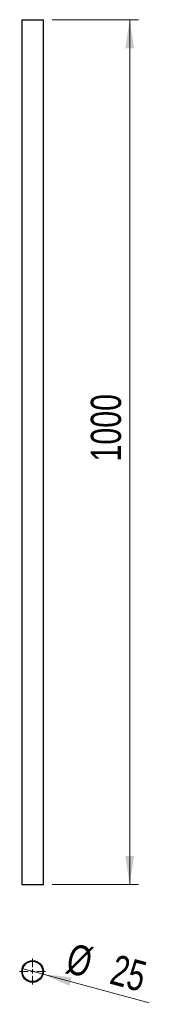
# Model space of a CAD drawing. Header units: millimetres. Extents: x 60 to 76, y 84 to 198.
import ezdxf

# ---------------------------------------------------------------- set-up
doc = ezdxf.new("R2010")
doc.units = ezdxf.units.MM
doc.styles.add('SLDTEXTSTYLE0', font='TXT', dxfattribs={"width": 0.75})
doc.dimstyles.new('SLDDIMSTYLE0', dxfattribs={"dimtxt": 3.5, "dimasz": 3.302, "dimexe": 0, "dimexo": 0.0625, "dimgap": 0.875, "dimtad": 1, "dimlfac": 10, "dimrnd": 1e-09, "dimzin": 12, "dimdsep": 46, "dimtxsty": 'SLDTEXTSTYLE0', "dimsah": 1, "dimcen": 0.09, "dimadec": 0, "dimazin": 3, "dimtfac": 1, "dimtofl": 0, "dimtmove": 0, "dimatfit": 3, "dimfxl": 0, "dimfrac": 2, "dimtolj": 1, "dimtzin": 12, "dimarcsym": 0})
doc.dimstyles.new('SLDDIMSTYLE1', dxfattribs={"dimtxt": 3.5, "dimasz": 3.302, "dimexe": 0, "dimexo": 0.0625, "dimgap": 0.875, "dimtad": 1, "dimlfac": 10, "dimrnd": 1e-09, "dimzin": 12, "dimdsep": 46, "dimtxsty": 'SLDTEXTSTYLE0', "dimblk1": 'NONE', "dimsah": 1, "dimcen": 0, "dimadec": 0, "dimazin": 3, "dimtfac": 1, "dimtmove": 0, "dimatfit": 3, "dimldrblk": 'NONE', "dimfxl": 0, "dimfrac": 2, "dimtolj": 1, "dimtzin": 12, "dimarcsym": 0})

# ---------------------------------------------------------------- blocks, each defined once
blk = doc.blocks.new('_D')
at = {"color": 7, "linetype": 'Continuous', "lineweight": 18}
for p, q in [((63.39, 198.31), (73.39, 198.31)), ((72.39, 198.31), (72.39, 98.31)), ((63.39, 98.31), (73.39, 98.31))]:
    blk.add_line(p, q, dxfattribs=at)
for points in [[(72.39, 198.31), (71.88, 195.01), (72.9, 195.01)], [(72.39, 98.31), (72.9, 101.62), (71.88, 101.62)]]:
    blk.add_solid(points, dxfattribs=at)
at = {"color": 7, "linetype": 'Continuous', "lineweight": 18, "insert": (67.88, 147.23), "char_height": 3.5, "attachment_point": 1, "rotation": 90, "style": 'SLDTEXTSTYLE0'}
blk.add_mtext('1000', dxfattribs=at)
blk = doc.blocks.new('_D_1')
at = {"color": 7, "linetype": 'Continuous', "lineweight": 18}
for q in [(59.93, 88.6), (74.66, 84.66)]:
    blk.add_line((62.35, 87.96), q, dxfattribs=at)
blk.add_solid([(62.35, 87.96), (65.41, 86.61), (65.67, 87.59)], dxfattribs=at)
at = {"color": 7, "linetype": 'Continuous', "lineweight": 18, "char_height": 3.5, "attachment_point": 1, "rotation": 345, "style": 'SLDTEXTSTYLE0'}
for s, insert in [('%%c', (65.71, 91.6)), ('25', (70.82, 90.29))]:
    blk.add_mtext(s, dxfattribs=dict(at, insert=insert))
blk = doc.blocks.new('_None')
blk = doc.blocks.new('SW_CENTERMARKSYMBOL_0')
at = {"color": 0, "linetype": 'Continuous', "lineweight": 18}
for p, q in [((0, 0.5), (0, 1.5)), ((-0.5, 0), (-1.5, 0)), ((0, 0), (-0.25, 0)), ((0, 0), (0, 0.25)), ((0, 0), (0, -0.25)), ((0, 0), (0.25, 0)), ((0.5, 0), (1.5, 0)), ((0, -0.5), (0, -1.5))]:
    blk.add_line(p, q, dxfattribs=at)

msp = doc.modelspace()

# ---------------------------------------------------------------- linework, layer by layer
at = {"color": 7, "linetype": 'Continuous', "lineweight": 25}
for p, q in [((59.892, 198.3148), (59.892, 98.3148)), ((59.892, 198.3148), (61.142, 198.3148)), ((61.142, 198.3148), (62.392, 198.3148)), ((62.392, 98.3148), (62.392, 198.3148)), ((59.892, 98.3148), (61.142, 98.3148)), ((61.142, 98.3148), (62.392, 98.3148))]:
    msp.add_line(p, q, dxfattribs=at)
for radius in [1.25, 1.18]:
    msp.add_circle((61.142, 88.2786), radius, dxfattribs=at)

# ---------------------------------------------------------------- block references
at = {"color": 7, "linetype": 'Continuous', "lineweight": 18}
msp.add_blockref('SW_CENTERMARKSYMBOL_0', (61.142, 88.2786), dxfattribs=at)

# ---------------------------------------------------------------- dimensions: what is measured, and where the dimension line sits
dim = msp.add_linear_dim(base=(72.392, 98.3148), p1=(62.392, 198.3148), p2=(62.392, 98.3148), angle=90, dimstyle='SLDDIMSTYLE0', dxfattribs=at)
dim.commit()
dim.dimension.update_dxf_attribs({"geometry": '_D', "text_midpoint": (72.392, 152.4024), "dimtype": 160})
dim = msp.add_diameter_dim_2p(p1=(59.9345, 88.6021), p2=(62.3494, 87.955), dimstyle='SLDDIMSTYLE1', dxfattribs=at)
dim.commit()
dim.dimension.update_dxf_attribs({"geometry": '_D_1', "text_midpoint": (70.0035, 85.9041), "dimtype": 163})

doc.saveas('drawing.dxf')
